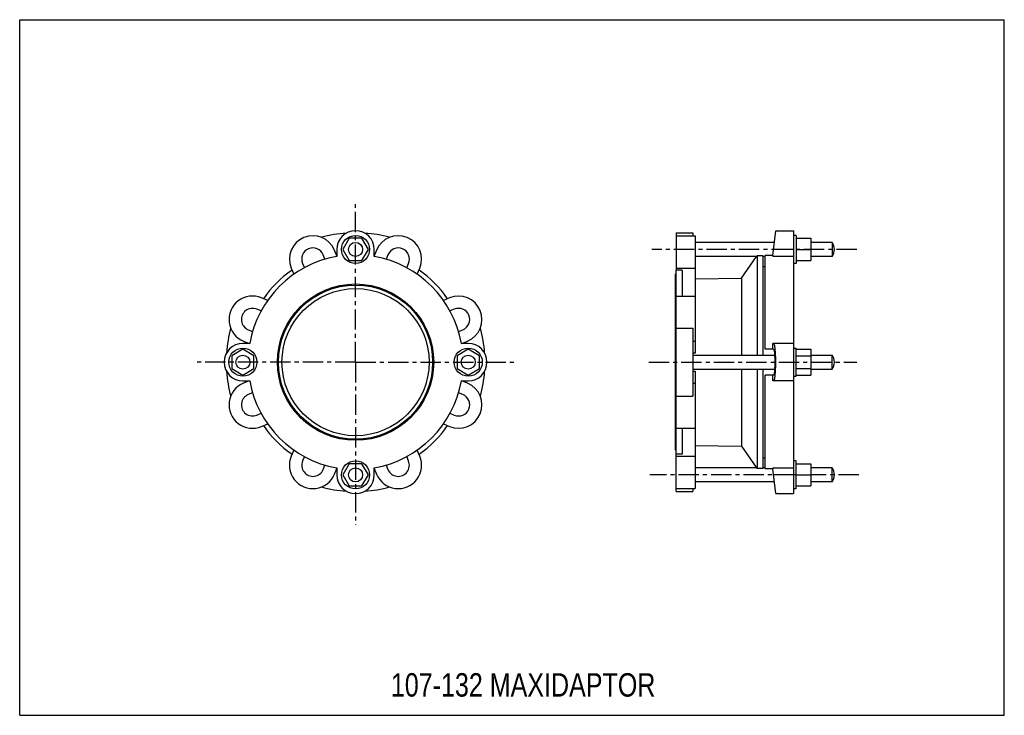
# Model space of a CAD drawing. Header units: millimetres. Extents: x 0 to 841, y 0 to 594.
import ezdxf

# ---------------------------------------------------------------- set-up
doc = ezdxf.new("R2010")
doc.units = ezdxf.units.MM
doc.header["$LTSCALE"] = 46.255
doc.linetypes.add('CENTER', pattern=[0.6, 0.375, -0.075, 0.075, -0.075])
doc.layers.get('0').update_dxf_attribs({"linetype": 'CONTINUOUS'})
doc.layers.add('02___PRT_ALL_AXES', color=7, linetype='CONTINUOUS')
doc.styles.get("Standard").update_dxf_attribs({"font": 'txt', "width": 0.8})

msp = doc.modelspace()

# ---------------------------------------------------------------- linework, layer by layer
at = {"color": 7, "linetype": 'Continuous'}
for p, q in [((0, 0), (0, 594)), ((0, 594), (841, 594)), ((841, 0), (841, 594)), ((643.35, 392.65), (645.85, 413.81)), ((645.85, 413.81), (660.85, 413.81)), ((660.85, 413.81), (660.85, 189.31)), ((281.39, 407.31), (275.91, 397.81)), ((292.36, 407.31), (281.39, 407.31)), ((297.84, 397.81), (292.36, 407.31)), ((560.85, 412.06), (560.85, 381.91)), ((560.85, 412.06), (574.85, 412.06)), ((574.85, 412.06), (574.85, 409.56)), ((663.35, 407.31), (675.8, 407.31)), ((675.8, 407.31), (675.8, 388.31)), ((693.85, 403.81), (675.8, 403.81)), ((270.88, 397.81), (270.88, 391.91)), ((275.91, 397.81), (281.39, 388.31)), ((292.36, 388.31), (297.84, 397.81)), ((302.88, 391.91), (302.88, 397.81)), ((660.85, 397.81), (643.96, 397.81)), ((663.35, 397.81), (675.8, 397.81)), ((260.74, 389.49), (259.2, 393.2)), ((281.39, 388.31), (292.36, 388.31)), ((314.55, 393.2), (313.01, 389.49)), ((636.85, 312.56), (636.85, 392.65)), ((643.35, 392.65), (636.85, 392.65)), ((643.35, 392.65), (643.35, 391.91)), ((660.85, 391.91), (643.35, 391.91)), ((663.35, 388.31), (675.8, 388.31)), ((693.85, 391.81), (675.8, 391.81)), ((241.65, 385.93), (243.18, 382.23)), ((330.57, 382.23), (332.1, 385.93)), ((560.85, 191.06), (560.85, 380.18)), ((565.85, 380.18), (565.85, 358.01)), ((634.85, 383.31), (636.85, 383.31)), ((576.85, 372.61), (616.4, 373.27)), ((211.82, 354.3), (206.53, 356.49)), ((367.22, 356.49), (361.93, 354.3)), ((560.85, 358.01), (576.85, 358.01)), ((576.85, 358.01), (576.85, 309.17)), ((206.21, 345.26), (202.51, 346.79)), ((371.24, 346.79), (367.54, 345.26)), ((195.24, 329.24), (198.95, 327.7)), ((374.8, 327.7), (378.51, 329.24)), ((560.85, 330.66), (574.85, 330.66)), ((574.85, 330.66), (574.85, 272.46)), ((196.53, 317.56), (190.63, 317.56)), ((191.22, 319.54), (195.99, 317.56)), ((383.13, 312.53), (373.63, 307.05)), ((383.13, 317.56), (377.22, 317.56)), ((377.77, 317.56), (382.53, 319.54)), ((392.63, 307.05), (383.13, 312.53)), ((574.85, 319.54), (576.85, 319.54)), ((643.96, 312.56), (636.85, 312.56)), ((643.35, 312.56), (643.35, 317.56)), ((660.85, 317.56), (643.35, 317.56)), ((373.63, 307.05), (373.63, 296.08)), ((392.63, 296.08), (392.63, 307.05)), ((576.85, 309.17), (574.85, 309.16)), ((373.63, 296.08), (383.13, 290.59)), ((383.13, 290.59), (392.63, 296.08)), ((574.85, 293.97), (576.85, 293.95)), ((576.85, 293.95), (576.85, 193.57)), ((643.96, 290.56), (636.85, 290.56)), ((636.85, 210.48), (636.85, 290.56)), ((643.35, 285.56), (643.35, 290.56)), ((190.63, 285.56), (196.53, 285.56)), ((195.99, 285.56), (191.22, 283.59)), ((377.22, 285.56), (383.13, 285.56)), ((382.53, 283.59), (377.77, 285.56)), ((574.85, 283.59), (576.85, 283.59)), ((660.85, 285.56), (643.35, 285.56)), ((198.95, 275.43), (195.24, 273.89)), ((378.51, 273.89), (374.8, 275.43)), ((560.85, 272.46), (574.85, 272.46)), ((202.51, 256.34), (206.21, 257.87)), ((367.54, 257.87), (371.24, 256.34)), ((206.53, 246.64), (211.82, 248.83)), ((361.93, 248.83), (367.22, 246.64)), ((560.85, 245.11), (576.85, 245.11)), ((565.85, 245.11), (565.85, 222.94)), ((576.85, 230.52), (616.4, 229.86)), ((234.14, 226.51), (231.95, 221.22)), ((243.18, 220.9), (241.65, 217.2)), ((332.1, 217.2), (330.57, 220.9)), ((341.8, 221.22), (339.61, 226.51)), ((565.85, 222.94), (560.85, 222.94)), ((560.85, 221.22), (576.85, 221.22)), ((634.85, 219.81), (636.85, 219.81)), ((259.2, 209.93), (260.74, 213.64)), ((268.9, 205.91), (270.88, 210.67)), ((270.88, 211.22), (270.88, 205.31)), ((302.88, 205.31), (302.88, 211.22)), ((302.88, 210.67), (304.85, 205.91)), ((313.01, 213.64), (314.55, 209.93)), ((643.35, 210.48), (636.85, 210.48)), ((643.35, 211.22), (660.85, 211.22)), ((643.35, 211.22), (643.35, 210.48)), ((645.85, 189.31), (643.35, 210.48)), ((660.85, 205.31), (643.96, 205.31)), ((560.85, 193.56), (576.85, 193.56)), ((574.85, 193.56), (574.85, 191.06)), ((560.85, 191.06), (574.85, 191.06)), ((645.85, 189.31), (660.85, 189.31)), ((0, 0), (841, 0))]:
    msp.add_line(p, q, dxfattribs=at)
for radius in [12, 6]:
    msp.add_circle((383.13, 301.56), radius, dxfattribs=at)
for centre, radius, start, end in [((286.88, 397.81), 16, 0, 180), ((286.88, 301.56), 110.5, 94.05312, 105.26858), ((286.88, 301.56), 110.5, 74.73142, 85.94688), ((250.42, 389.56), 9.5, 22.5, 202.5), ((323.33, 389.56), 9.5, 337.5, 157.5), ((286.88, 301.56), 91.75, 100.04298, 169.95702), ((286.88, 301.56), 91.75, 10.04301, 79.95702), ((286.88, 301.56), 95.5, 124.5886, 145.4114), ((286.88, 301.56), 95.5, 34.5886, 55.4114), ((198.88, 338.01), 20, 67.5, 247.5), ((374.87, 338.01), 20, 292.5, 112.5), ((198.88, 338.01), 9.5, 67.5, 247.5), ((374.87, 338.01), 9.5, 292.5, 112.5), ((286.88, 301.56), 110.5, 164.73142, 175.94552), ((286.88, 301.56), 110.5, 4.05418, 15.26858), ((190.63, 301.56), 16, 90, 270), ((383.13, 301.56), 16, 270, 90), ((286.88, 301.56), 110.5, 184.05418, 195.26858), ((286.88, 301.56), 110.5, 344.73142, 355.94552), ((198.88, 265.11), 20, 112.5, 292.5), ((286.88, 301.56), 91.75, 190.043, 259.95702), ((286.88, 301.56), 91.75, 280.043, 349.95701), ((374.87, 265.11), 20, 247.5, 67.5), ((198.88, 265.11), 9.5, 112.5, 292.5), ((374.87, 265.11), 9.5, 247.5, 67.5), ((286.88, 301.56), 95.5, 214.5886, 235.4114), ((286.88, 301.56), 95.5, 304.5886, 325.4114), ((250.42, 213.56), 20, 157.5, 337.5), ((323.33, 213.56), 20, 202.5, 22.5), ((250.42, 213.56), 9.5, 157.5, 337.5), ((323.33, 213.56), 9.5, 202.5, 22.5), ((286.88, 205.31), 16, 180, 360), ((286.88, 301.56), 110.5, 254.73142, 265.94552), ((286.88, 301.56), 110.5, 274.05418, 285.26858)]:
    msp.add_arc(centre, radius, start, end, dxfattribs=at)
for major_axis in [(0, 16), (0, 11)]:
    msp.add_ellipse((643.96, 301.56), major_axis=major_axis, ratio=0.118137, start_param=-3.141593, end_param=0, dxfattribs=at)
at = {"layer": '02___PRT_ALL_AXES', "color": 7, "linetype": 'CENTER'}
for p, q in [((286.88, 301.56), (286.88, 436.49)), ((714.98, 397.81), (539.88, 397.81)), ((286.88, 301.56), (151.16, 301.56)), ((286.88, 301.56), (286.88, 162.54)), ((286.88, 301.56), (422.59, 301.56)), ((537.37, 301.56), (714.98, 301.56)), ((663.35, 205.31), (538.21, 205.31)), ((716.65, 205.31), (675.8, 205.31))]:
    msp.add_line(p, q, dxfattribs=at)
at = {"layer": '02___PRT_ALL_AXES', "color": 7, "linetype": 'Continuous'}
for p, q in [((560.85, 409.56), (576.85, 409.56)), ((576.85, 409.56), (576.85, 358.01)), ((644.67, 403.81), (576.85, 403.81)), ((663.35, 409.81), (660.85, 409.81)), ((663.35, 409.81), (663.35, 385.81)), ((693.85, 403.81), (693.85, 391.81)), ((270.88, 392.45), (268.9, 397.22)), ((304.85, 397.22), (302.88, 392.45)), ((629.38, 391.81), (576.85, 391.81)), ((616.4, 373.27), (629.38, 391.81)), ((629.85, 392.44), (629.38, 391.81)), ((629.39, 391.82), (629.38, 391.81)), ((629.43, 391.88), (629.39, 391.82)), ((629.85, 392.44), (629.85, 307.56)), ((634.85, 392.44), (629.85, 392.44)), ((634.85, 392.44), (634.85, 307.56)), ((636.85, 391.81), (634.85, 391.81)), ((231.95, 381.91), (234.14, 376.62)), ((339.61, 376.62), (341.8, 381.91)), ((560.85, 381.91), (560.85, 380.18)), ((560.85, 381.91), (576.85, 381.91)), ((565.85, 380.18), (560.85, 380.18)), ((663.35, 385.81), (660.85, 385.81)), ((559.85, 376.56), (559.85, 226.56)), ((559.85, 376.56), (560.85, 376.56)), ((616.4, 373.27), (616.4, 307.56)), ((190.63, 312.53), (181.13, 307.05)), ((200.13, 307.05), (190.63, 312.53)), ((660.85, 313.56), (663.35, 313.56)), ((663.35, 289.56), (663.35, 313.56)), ((663.35, 312.53), (675.8, 312.53)), ((675.8, 312.53), (675.8, 290.59)), ((181.13, 307.05), (181.13, 296.08)), ((200.13, 296.08), (200.13, 307.05)), ((574.85, 307.56), (645.05, 307.56)), ((663.35, 307.05), (675.8, 307.05)), ((675.8, 307.56), (693.85, 307.56)), ((693.85, 295.56), (693.85, 307.56)), ((181.13, 296.08), (190.63, 290.59)), ((190.63, 290.59), (200.13, 296.08)), ((574.85, 295.56), (645.05, 295.56)), ((616.4, 295.56), (616.4, 229.86)), ((629.85, 295.56), (629.85, 210.68)), ((634.85, 295.56), (634.85, 210.68)), ((663.35, 296.08), (675.8, 296.08)), ((675.8, 295.56), (693.85, 295.56)), ((660.85, 289.56), (663.35, 289.56)), ((663.35, 290.59), (675.8, 290.59)), ((616.4, 229.86), (629.38, 211.31)), ((559.85, 226.56), (560.85, 226.56)), ((281.39, 214.81), (275.91, 205.31)), ((292.36, 214.81), (281.39, 214.81)), ((297.84, 205.31), (292.36, 214.81)), ((629.38, 211.31), (576.85, 211.31)), ((629.38, 211.31), (629.39, 211.31)), ((629.39, 211.31), (629.85, 210.68)), ((634.85, 210.68), (629.85, 210.68)), ((636.85, 211.31), (634.85, 211.31)), ((663.35, 217.31), (660.85, 217.31)), ((663.35, 193.31), (663.35, 217.31)), ((663.35, 214.81), (675.8, 214.81)), ((675.8, 214.81), (675.8, 195.81)), ((693.85, 211.31), (675.8, 211.31)), ((693.85, 199.31), (693.85, 211.31)), ((275.91, 205.31), (281.39, 195.81)), ((292.36, 195.81), (297.84, 205.31)), ((663.35, 205.31), (675.8, 205.31)), ((281.39, 195.81), (292.36, 195.81)), ((644.67, 199.31), (576.85, 199.31)), ((663.35, 195.81), (675.8, 195.81)), ((693.85, 199.31), (675.8, 199.31)), ((663.35, 193.31), (660.85, 193.31))]:
    msp.add_line(p, q, dxfattribs=at)
for centre, radius in [((286.88, 397.81), 12), ((286.88, 397.81), 6), ((286.88, 301.56), 66.75), ((286.88, 301.56), 65.84), ((286.88, 301.56), 62.84), ((190.63, 301.56), 12), ((190.63, 301.56), 6), ((286.88, 205.31), 12), ((286.88, 205.31), 6)]:
    msp.add_circle(centre, radius, dxfattribs=at)
for centre, radius, start, end in [((250.42, 389.56), 20, 22.5, 202.5), ((323.33, 389.56), 20, 337.5, 157.5), ((685.85, 397.81), 10, 323.1301, 36.8699), ((685.85, 301.56), 10, 323.1301, 36.8699), ((685.85, 205.31), 10, 323.1301, 36.8699)]:
    msp.add_arc(centre, radius, start, end, dxfattribs=at)

# ---------------------------------------------------------------- texts
at = {"color": 2, "linetype": 'Continuous', "insert": (317.04, 35.98), "char_height": 20, "width": 288, "attachment_point": 1, "line_spacing_factor": 0.9}
msp.add_mtext('107-132 MAXIDAPTOR', dxfattribs=at)

doc.saveas('drawing.dxf')
